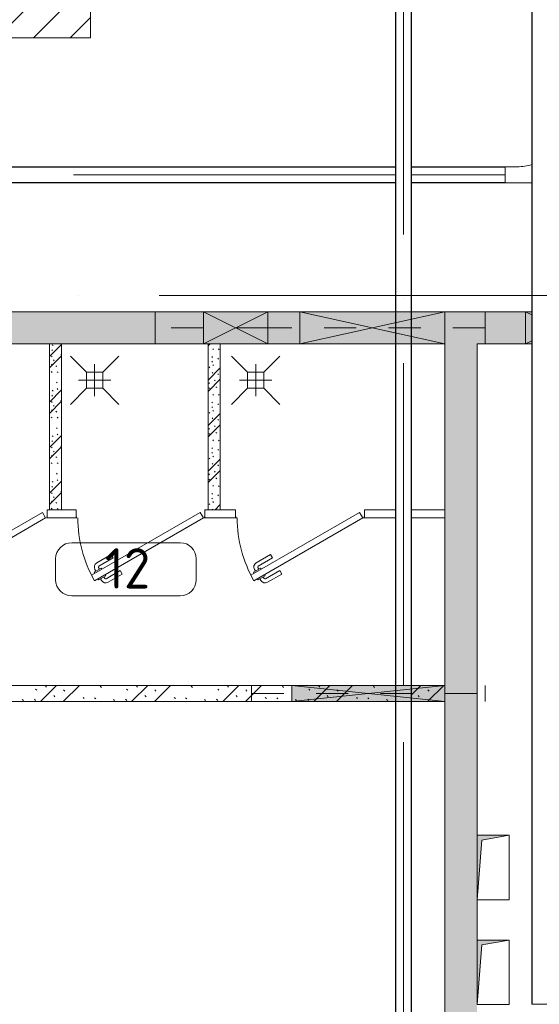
# Model space of a CAD drawing. Header units: millimetres. Extents: x -32229 to 192519, y -13689 to 125138.
# Tile 119 of 183: x 101515 to 104742, y 23751 to 29863. Entities that reach past the tile are written whole.
import ezdxf

# ---------------------------------------------------------------- set-up
doc = ezdxf.new("R2010")
doc.units = ezdxf.units.MM
for name, pattern in [('3_ Штрих_ 1 х 1 мм', [400, 200, -200]), ('ADSK_Линия сетки', [5000, 4000, -500, 0, -500]), ('ADSK_Осевая', [2800, 2000, -400, 0, -400])]:
    doc.linetypes.add(name, pattern=pattern)
for name, color, linetype, lineweight in [('A-AREA-____-IDEN', 7, 'Continuous', 9), ('A-DOOR-____-MCUT', 7, 'Continuous', 9), ('A-DOOR-____-OTLN', 7, 'Continuous', 18), ('A-DOOR-FRAM-MCUT', 7, 'Continuous', 9), ('A-GLAZ-____-MCUT', 7, 'Continuous', 9), ('A-GLAZ-____-OTLN', 7, 'Continuous', 18), ('A-WALL-____-MCUT', 7, 'Continuous', 40), ('A-WALL-____-PATT', 7, 'Continuous', 40), ('E-CABL-TRAY-CNTR', 7, 'ADSK_Осевая', 18), ('E-CABL-TRAY-OTLN', 7, 'Continuous', 18), ('I-WALL-____-MCUT', 7, 'Continuous', 40), ('M-EQPM-____-OTLN', 7, 'Continuous', 18), ('P-SANR-FIXT-OTLN', 7, 'Continuous', 18), ('S-BEAM-____-OTLN', 7, 'Continuous', 18), ('S-GRID-____-OTLN', 7, 'Continuous', 9)]:
    doc.layers.add(name, color=color, linetype=linetype, lineweight=lineweight)
doc.styles.add('GOST Common_3', font='GOST_Common.ttf', dxfattribs={"height": 250})
pattern_1 = [(135, (300.56, 377.28), (-565.6854, 6e-14), [10, -790]), (135, (349.8, 474.73), (-565.6854, 6e-14), [10, -790]), (135, (423.93, 473.06), (-565.6854, 6e-14), [10, -790]), (135, (229.92, 447.9), (-565.6854, 6e-14), [10, -790]), (135, (155.08, 447.9), (-565.6854, 6e-14), [10, -790]), (135, (114.9, 369.03), (-565.6854, 6e-14), [10, -790]), (135, (132.43, 285.8), (-565.6854, 6e-14), [10, -790]), (135, (214.66, 322), (-565.6854, 6e-14), [10, -790]), (135, (198.16, 261.88), (-565.6854, 6e-14), [10, -790]), (135, (45.2, 272.9), (-565.6854, 6e-14), [10, -790]), (135, (42.32, 336.16), (-565.6854, 6e-14), [10, -790]), (135, (92.26, 192.24), (-565.6854, 6e-14), [10, -790]), (135, (7.07, 149.2), (-565.6854, 6e-14), [10, -790]), (135, (80.6, 95.1), (-565.6854, 6e-14), [10, -790]), (135, (79.53, 36.94), (-565.6854, 6e-14), [10, -790]), (135, (153.87, 74.56), (-565.6854, 6e-14), [10, -790]), (135, (228.35, 124.8), (-565.6854, 6e-14), [10, -790]), (135, (279.75, 180.4), (-565.6854, 6e-14), [10, -790]), (135, (282.9, 31.63), (-565.6854, 6e-14), [10, -790]), (135, (377.38, 53.45), (-565.6854, 6e-14), [10, -790]), (135, (352.28, 102.7), (-565.6854, 6e-14), [10, -790]), (135, (354.05, 0), (-565.6854, 6e-14), [10, -790]), (135, (553.23, 16.45), (-565.6854, 6e-14), [10, -790]), (135, (542.38, 63.45), (-565.6854, 6e-14), [10, -790]), (135, (536.58, 239.3), (-565.6854, 6e-14), [10, -790]), (135, (475.85, 203.9), (-565.6854, 6e-14), [10, -790]), (135, (475.85, 316.54), (-565.6854, 6e-14), [10, -790]), (135, (520.8, 408.7), (-565.6854, 6e-14), [10, -790]), (135, (551.1, 470.8), (-565.6854, 6e-14), [10, -790]), (135, (235.25, 537.93), (-565.6854, 6e-14), [10, -790]), (135, (407.25, 547.65), (-565.6854, 6e-14), [10, -790]), (135, (94.5, 558.6), (-565.6854, 6e-14), [10, -790]), (135, (46.4, 532.3), (-565.6854, 6e-14), [10, -790]), (135, (85.56, 465.04), (-565.6854, 6e-14), [10, -790]), (135, (355.53, 181.14), (-565.6854, 6e-14), [10, -790]), (135, (362.23, 243.6), (-565.6854, 6e-14), [10, -790]), (135, (413.45, 344.1), (-565.6854, 6e-14), [10, -790]), (135, (286.3, 273.25), (-565.6854, 6e-14), [10, -790]), (135, (423.02, 263.72), (-565.6854, 6e-14), [10, -790]), (135, (162.94, 190.2), (-565.6854, 6e-14), [10, -790]), (135, (470.25, 120.93), (-565.6854, 6e-14), [10, -790]), (135, (484.48, 9.78), (-565.6854, 6e-14), [10, -790]), (45, (0, 212.13), (-565.6854, 0), []), (45, (212.13, 0), (-565.6854, 0), []), (45, (353.55, 0), (-565.6854, 0), []), (45, (0, 353.55), (-565.6854, 0), [])]
pattern_2 = [(135, (150.28, 188.64), (-282.8427, 3e-14), [6.706, -393.294]), (135, (174.9, 237.36), (-282.8427, 3e-14), [6.706, -393.294]), (135, (211.96, 236.53), (-282.8427, 3e-14), [6.706, -393.294]), (135, (114.96, 223.96), (-282.8427, 3e-14), [6.706, -393.294]), (135, (77.54, 223.96), (-282.8427, 3e-14), [6.706, -393.294]), (135, (57.44, 184.52), (-282.8427, 3e-14), [6.706, -393.294]), (135, (66.21, 142.9), (-282.8427, 3e-14), [6.706, -393.294]), (135, (107.33, 161), (-282.8427, 3e-14), [6.706, -393.294]), (135, (99.08, 130.94), (-282.8427, 3e-14), [6.706, -393.294]), (135, (22.6, 136.46), (-282.8427, 3e-14), [6.706, -393.294]), (135, (21.16, 168.08), (-282.8427, 3e-14), [6.706, -393.294]), (135, (46.13, 96.12), (-282.8427, 3e-14), [6.706, -393.294]), (135, (3.54, 74.6), (-282.8427, 3e-14), [6.706, -393.294]), (135, (40.3, 47.56), (-282.8427, 3e-14), [6.706, -393.294]), (135, (39.77, 18.47), (-282.8427, 3e-14), [6.706, -393.294]), (135, (76.94, 37.28), (-282.8427, 3e-14), [6.706, -393.294]), (135, (114.18, 62.4), (-282.8427, 3e-14), [6.706, -393.294]), (135, (139.87, 90.2), (-282.8427, 3e-14), [6.706, -393.294]), (135, (141.44, 15.82), (-282.8427, 3e-14), [6.706, -393.294]), (135, (188.69, 26.73), (-282.8427, 3e-14), [6.706, -393.294]), (135, (176.14, 51.36), (-282.8427, 3e-14), [6.706, -393.294]), (135, (177.03, 0), (-282.8427, 3e-14), [6.706, -393.294]), (135, (276.61, 8.22), (-282.8427, 3e-14), [6.706, -393.294]), (135, (271.19, 31.72), (-282.8427, 3e-14), [6.706, -393.294]), (135, (268.29, 119.65), (-282.8427, 3e-14), [6.706, -393.294]), (135, (237.92, 101.95), (-282.8427, 3e-14), [6.706, -393.294]), (135, (237.92, 158.27), (-282.8427, 3e-14), [6.706, -393.294]), (135, (260.4, 204.35), (-282.8427, 3e-14), [6.706, -393.294]), (135, (275.54, 235.4), (-282.8427, 3e-14), [6.706, -393.294]), (135, (117.62, 268.96), (-282.8427, 3e-14), [6.706, -393.294]), (135, (203.62, 273.83), (-282.8427, 3e-14), [6.706, -393.294]), (135, (47.24, 279.3), (-282.8427, 3e-14), [6.706, -393.294]), (135, (23.2, 266.16), (-282.8427, 3e-14), [6.706, -393.294]), (135, (42.78, 232.52), (-282.8427, 3e-14), [6.706, -393.294]), (135, (177.76, 90.57), (-282.8427, 3e-14), [6.706, -393.294]), (135, (181.12, 121.8), (-282.8427, 3e-14), [6.706, -393.294]), (135, (206.73, 172.06), (-282.8427, 3e-14), [6.706, -393.294]), (135, (143.14, 136.62), (-282.8427, 3e-14), [6.706, -393.294]), (135, (211.51, 131.86), (-282.8427, 3e-14), [6.706, -393.294]), (135, (81.47, 95.1), (-282.8427, 3e-14), [6.706, -393.294]), (135, (235.13, 60.46), (-282.8427, 3e-14), [6.706, -393.294]), (135, (242.24, 4.89), (-282.8427, 3e-14), [6.706, -393.294]), (45, (0, 106.07), (-282.8427, 0), []), (45, (106.07, 0), (-282.8427, 0), []), (45, (176.78, 0), (-282.8427, 0), []), (45, (0, 176.78), (-282.8427, 0), [])]

# ---------------------------------------------------------------- blocks, each defined once
blk = doc.blocks.new('АР_Дверь однопольная - 800х2100h_650__душевые-6019181--01 ЭЛ')
at = {"layer": 'A-DOOR-____-MCUT', "color": 253, "lineweight": 13, "true_color": 0xaaaaaa}
for p, q in [((285.5, 415), (-390, 25)), ((-370, -9.6), (305.5, 380.4)), ((305.5, 380.4), (285.5, 415)), ((-390, 25), (-370, -9.6))]:
    blk.add_line(p, q, dxfattribs=at)
at = {"layer": 'A-DOOR-____-OTLN', "color": 253, "lineweight": 5, "true_color": 0xaaaaaa}
for p, q in [((113.3, 373.3), (202.1, 424.6)), ((125.8, 351.7), (113.3, 373.3)), ((125.8, 351.7), (214.6, 402.9)), ((259.8, 409.4), (216.5, 384.4)), ((216.5, 384.4), (220.5, 377.5)), ((227.4, 390.7), (221.4, 401.1)), ((249, 403.2), (243, 413.6)), ((263.8, 402.5), (259.8, 409.4)), ((283.8, 367.9), (287.8, 360.9)), ((170.8, 273.7), (259.6, 325)), ((244.5, 335.9), (240.5, 342.9)), ((287.8, 360.9), (244.5, 335.9)), ((255.4, 342.2), (261.4, 331.8)), ((277, 354.7), (283, 344.3)), ((170.8, 273.7), (183.3, 252.1)), ((183.3, 252.1), (272.1, 303.3))]:
    blk.add_line(p, q, dxfattribs=at)
for centre, radius, start, end in [((217, 398.6), 30, 30, 120), ((217, 398.6), 4.99, 30, 120), ((-390, 25), 780, 360, 30), ((257.1, 329.3), 4.99, 300, 30), ((257.1, 329.3), 30, 300, 30)]:
    blk.add_arc(centre, radius, start, end, dxfattribs=at)
at = {"layer": 'A-DOOR-FRAM-MCUT', "color": 253, "lineweight": 13, "true_color": 0xaaaaaa}
for p, q in [((-395, 25), (-400, 25)), ((-395, 20), (-400, 20)), ((395, 25), (400, 25)), ((395, 20), (400, 20))]:
    blk.add_line(p, q, dxfattribs=at)
blk = doc.blocks.new('АР_Отверстие прямоугольное - ОВВ-7380401--01 ЭЛ')
at = {"layer": 'A-GLAZ-____-OTLN', "lineweight": 13, "true_color": 0xf0f0f0}
blk.add_hatch(color=7, dxfattribs=at).paths.add_polyline_path([(600, -50), (600, 50), (-350, 50), (-350, -50)])
at = {"layer": 'A-GLAZ-____-MCUT', "color": 253, "lineweight": 13, "true_color": 0xaaaaaa}
for p, q in [((-350, 50), (-350, -50)), ((600, 50), (600, -50))]:
    blk.add_line(p, q, dxfattribs=at)
at = {"layer": 'A-GLAZ-____-OTLN', "color": 253, "lineweight": 5, "true_color": 0xaaaaaa}
for p, q in [((600, 50), (-350, -50)), ((-350, 50), (600, -50))]:
    blk.add_line(p, q, dxfattribs=at)
at = {"layer": 'A-GLAZ-____-OTLN', "color": 253, "lineweight": 13, "true_color": 0xaaaaaa}
for p, q in [((600, 50), (-350, 50)), ((-350, 50), (-350, -50)), ((600, -50), (600, 50)), ((-350, -50), (600, -50))]:
    blk.add_line(p, q, dxfattribs=at)
blk = doc.blocks.new('АР_Отверстие прямоугольное - ОВВ-4855140--01 ЭЛ')
at = {"layer": 'A-GLAZ-____-OTLN', "lineweight": 13, "true_color": 0xf0f0f0}
blk.add_hatch(color=7, dxfattribs=at).paths.add_polyline_path([(575, 100), (-325, 100), (-325, -100), (575, -100)])
at = {"layer": 'A-GLAZ-____-MCUT', "color": 253, "lineweight": 13, "true_color": 0xaaaaaa}
for p, q in [((-325, 100), (-325, -100)), ((575, 100), (575, -100))]:
    blk.add_line(p, q, dxfattribs=at)
at = {"layer": 'A-GLAZ-____-OTLN', "color": 253, "lineweight": 5, "true_color": 0xaaaaaa}
for p, q in [((575, 100), (-325, -100)), ((-325, 100), (575, -100))]:
    blk.add_line(p, q, dxfattribs=at)
at = {"layer": 'A-GLAZ-____-OTLN', "color": 253, "lineweight": 13, "true_color": 0xaaaaaa}
for p, q in [((575, 100), (-325, 100)), ((-325, 100), (-325, -100)), ((575, -100), (575, 100)), ((-325, -100), (575, -100))]:
    blk.add_line(p, q, dxfattribs=at)
blk = doc.blocks.new('АР_Канал вертикальный прямоугольный - ЭОМ-6364786--01 ЭЛ')
at = {"layer": 'M-EQPM-____-OTLN', "lineweight": 13, "true_color": 0xe2e2e2}
blk.add_hatch(color=254, dxfattribs=at).paths.add_polyline_path([(-100, -200), (-70, 170), (100, 200), (-100, 200)])
at = {"layer": 'M-EQPM-____-OTLN', "color": 253, "lineweight": 13, "true_color": 0xaaaaaa}
for p, q in [((100, 200), (-100, 200)), ((-100, 200), (-100, -200)), ((100, 200), (-100, 200)), ((-100, 200), (-100, -200)), ((-100, -200), (-100, 200)), ((-100, 200), (100, 200)), ((-70, 170), (100, 200)), ((-70, 170), (100, 200)), ((100, -200), (100, 200)), ((100, 200), (100, -200)), ((-100, -200), (-70, 170)), ((-100, -200), (-70, 170)), ((-100, -200), (100, -200)), ((100, -200), (-100, -200))]:
    blk.add_line(p, q, dxfattribs=at)
blk = doc.blocks.new('АР_Отверстие прямоугольное - ОВВ-4541314--01 ЭЛ')
at = {"layer": 'A-GLAZ-____-OTLN', "lineweight": 13, "true_color": 0xf0f0f0}
h = blk.add_hatch(color=7, dxfattribs=at)
h.paths.add_polyline_path([(284.9, 100), (284.9, -100), (325, -100), (325, 100)])
h.paths.add_polyline_path([(-75, 100), (-75, -100), (-15.1, -100), (-15.1, 100)])
at = {"layer": 'A-GLAZ-____-MCUT', "color": 253, "lineweight": 13, "true_color": 0xaaaaaa}
for p, q in [((-75, 100), (-75, -100)), ((325, 100), (325, -100))]:
    blk.add_line(p, q, dxfattribs=at)
at = {"layer": 'A-GLAZ-____-OTLN', "color": 253, "lineweight": 5, "true_color": 0xaaaaaa}
for p, q in [((-75, 100), (-15.1, 70)), ((325, 100), (284.9, 80)), ((-15.1, -70), (-75, -100)), ((284.9, -80), (325, -100))]:
    blk.add_line(p, q, dxfattribs=at)
at = {"layer": 'A-GLAZ-____-OTLN', "color": 253, "lineweight": 13, "true_color": 0xaaaaaa}
for p, q in [((-15.1, 100), (-75, 100)), ((-75, 100), (-75, -100)), ((325, 100), (284.9, 100)), ((325, -100), (325, 100)), ((-75, -100), (-15.1, -100)), ((284.9, -100), (325, -100))]:
    blk.add_line(p, q, dxfattribs=at)
blk = doc.blocks.new('АР_Перемычка - 100_Уx1_75x5__250-250-6683637--01 ЭЛ')
at = {"layer": 'S-BEAM-____-OTLN', "color": 9, "linetype": '3_ Штрих_ 1 х 1 мм', "lineweight": 15, "true_color": 0xc4c4c4}
for p, q in [((-725, 50), (-725, -50)), ((725, 50), (725, -50)), ((-725, 0), (725, 0))]:
    blk.add_line(p, q, dxfattribs=at)
blk = doc.blocks.new('АР_Трап - 100-100-V201--01 ЭЛ')
at = {"layer": 'P-SANR-FIXT-OTLN', "color": 253, "lineweight": 13, "true_color": 0xaaaaaa}
for p, q in [((-50, 50), (-150, 150)), ((50, 50), (150, 150)), ((0, -100), (0, 100)), ((-100, 0), (100, 0)), ((-50, -50), (-50, 50)), ((50, 50), (-50, 50)), ((50, -50), (50, 50)), ((-50, -50), (-150, -150)), ((-50, -50), (50, -50)), ((50, -50), (150, -150))]:
    blk.add_line(p, q, dxfattribs=at)
blk = doc.blocks.new('АР_Отверстие прямоугольное - ОВВ-4854861--01 ЭЛ')
at = {"layer": 'A-GLAZ-____-OTLN', "lineweight": 13, "true_color": 0xf0f0f0}
blk.add_hatch(color=7, dxfattribs=at).paths.add_polyline_path([(325, -100), (325, 100), (-75, 100), (-75, -100)])
at = {"layer": 'A-GLAZ-____-MCUT', "color": 253, "lineweight": 13, "true_color": 0xaaaaaa}
for p, q in [((-75, 100), (-75, -100)), ((325, 100), (325, -100))]:
    blk.add_line(p, q, dxfattribs=at)
at = {"layer": 'A-GLAZ-____-OTLN', "color": 253, "lineweight": 5, "true_color": 0xaaaaaa}
for p, q in [((325, 100), (-75, -100)), ((-75, 100), (325, -100))]:
    blk.add_line(p, q, dxfattribs=at)
at = {"layer": 'A-GLAZ-____-OTLN', "color": 253, "lineweight": 13, "true_color": 0xaaaaaa}
for p, q in [((325, 100), (-75, 100)), ((-75, 100), (-75, -100)), ((325, -100), (325, 100)), ((-75, -100), (325, -100))]:
    blk.add_line(p, q, dxfattribs=at)
blk = doc.blocks.new('АР_Перемычка - 200_Уx2_75x5__900-250-7346748--01 ЭЛ')
at = {"layer": 'S-BEAM-____-OTLN', "color": 9, "linetype": '3_ Штрих_ 1 х 1 мм', "lineweight": 15, "true_color": 0xc4c4c4}
for p, q in [((-700, 100), (-700, -100)), ((1350, 100), (1350, -100)), ((-700, 0), (650, 0)), ((650, 0), (1050, 0)), ((1050, 0), (1350, 0))]:
    blk.add_line(p, q, dxfattribs=at)
blk = doc.blocks.new('Наметкина 10_РД_АР_П_отсоединено_rvt-1--01 ЭЛ')
at = {"layer": 'A-WALL-____-PATT', "lineweight": 5, "true_color": 0xaaaaaa}
h = blk.add_hatch(dxfattribs=at)
h.set_pattern_fill('FP_1', color=253, style=0, pattern_type=2)
h.set_pattern_definition([(45, (0, 0), (-228.0985, 228.0985), []), (45, (228.1, 0), (-228.0985, 228.0985), [403.225, -80.645, 6.706, -73.939])])
h.paths.add_polyline_path([(101955.3, 29750), (101955.3, 30150), (98005.3, 30150), (98005.3, 29750), (101755.3, 29750)])
h = blk.add_hatch(dxfattribs=at)
h.set_pattern_fill('FP_6', color=253, style=0, pattern_type=2)
h.set_pattern_definition(pattern_1)
h.paths.add_polyline_path([(109805.3, 27850), (109805.3, 28050), (109555.3, 28050), (109555.3, 27850)])
h.paths.add_polyline_path([(104355.3, 27850), (104695.4, 27850), (104695.4, 28050), (103948.8, 28050), (103948.8, 27850), (104155.3, 27850)])
h.paths.add_polyline_path([(104995.4, 27850), (108455.3, 27850), (108455.3, 28050), (104995.4, 28050), (104995.4, 27881.2)])
h.paths.add_polyline_path([(102655.3, 27850), (103848.8, 27850), (103848.8, 28050), (99805.3, 28050), (99805.3, 27850), (101190.3, 27850)])
h = blk.add_hatch(dxfattribs=at)
h.set_pattern_fill('FP_7', color=253, style=0, pattern_type=2)
h.set_pattern_definition(pattern_2)
h.paths.add_polyline_path([(101775.3, 26820), (101775.3, 27850), (101700.3, 27850), (101700.3, 26820)])
h = blk.add_hatch(dxfattribs=at)
h.set_pattern_fill('FP_7', color=253, style=0, pattern_type=2)
h.set_pattern_definition(pattern_2)
h.paths.add_polyline_path([(102760.3, 26820), (102760.3, 27850), (102685.3, 27850), (102685.3, 26820)])
h = blk.add_hatch(dxfattribs=at)
h.set_pattern_fill('FP_6', color=253, style=0, pattern_type=2)
h.set_pattern_definition(pattern_1)
h.paths.add_polyline_path([(104355.3, 18875), (104355.3, 27850), (104155.3, 27850), (104155.3, 18875)])
h = blk.add_hatch(dxfattribs=at)
h.set_pattern_fill('FP_6', color=253, style=0, pattern_type=2)
h.set_pattern_definition(pattern_1)
h.paths.add_polyline_path([(103848.8, 25630), (103848.8, 25730), (100955.3, 25730), (100955.3, 25630), (103205.3, 25630)])
h.paths.add_polyline_path([(103948.8, 25630), (104155.3, 25630), (104155.3, 25730), (103948.8, 25730), (103948.8, 25723.6)])
h.paths.add_polyline_path([(100050.5, 25630), (100049.1, 25730), (99805.3, 25730), (99805.3, 25630), (100005.3, 25630)])
at = {"layer": 'A-WALL-____-MCUT', "color": 253, "lineweight": 13, "true_color": 0xaaaaaa}
for p, q in [((101955.3, 29750), (101955.3, 30150)), ((99805.3, 29750), (101955.3, 29750))]:
    blk.add_line(p, q, dxfattribs=at)
at = {"layer": 'A-WALL-____-MCUT', "color": 253, "lineweight": 15, "true_color": 0xaaaaaa}
for p, q in [((101700.3, 26820), (101775.3, 26820)), ((102685.3, 26820), (102760.3, 26820))]:
    blk.add_line(p, q, dxfattribs=at)
at = {"layer": 'I-WALL-____-MCUT', "color": 253, "lineweight": 13, "true_color": 0xaaaaaa}
for p, q in [((102655.3, 28050), (101190.3, 28050)), ((103055.3, 28050), (102655.3, 28050)), ((103255.3, 28050), (103055.3, 28050)), ((103848.8, 28050), (103255.3, 28050)), ((104155.3, 28050), (103948.8, 28050)), ((104655.3, 28050), (104155.3, 28050)), ((104695.4, 28050), (104655.3, 28050)), ((101190.3, 27850), (102655.3, 27850)), ((101700.3, 27850), (101700.3, 26820)), ((101775.3, 27850), (101700.3, 27850)), ((101775.3, 26820), (101775.3, 27850)), ((102655.3, 27850), (103055.3, 27850)), ((102685.3, 27850), (102685.3, 26820)), ((102760.3, 27850), (102685.3, 27850)), ((102760.3, 26820), (102760.3, 27850)), ((103055.3, 27850), (103255.3, 27850)), ((103255.3, 27850), (103848.8, 27850)), ((103948.8, 27850), (104155.3, 27850)), ((104155.3, 27850), (104155.3, 25730)), ((104355.3, 27850), (104655.3, 27850)), ((104355.3, 24800), (104355.3, 27850)), ((104655.3, 27850), (104695.4, 27850)), ((101700.3, 26820), (101685.3, 26820)), ((101685.3, 26820), (101685.3, 26770)), ((101685.3, 26770), (101865.3, 26770)), ((101865.3, 26820), (101775.3, 26820)), ((101865.3, 26770), (101865.3, 26820)), ((102685.3, 26820), (102665.3, 26820)), ((102665.3, 26820), (102665.3, 26770)), ((102665.3, 26770), (102855.3, 26770)), ((102855.3, 26820), (102760.3, 26820)), ((102855.3, 26770), (102855.3, 26820)), ((103848.8, 26820), (103655.3, 26820)), ((103655.3, 26820), (103655.3, 26770)), ((103655.3, 26770), (103848.8, 26770)), ((104155.3, 26820), (103948.8, 26820)), ((103948.8, 26770), (104155.3, 26770)), ((104155.3, 26770), (104155.3, 26820)), ((103205.3, 25730), (101135.3, 25730)), ((103848.8, 25730), (103205.3, 25730)), ((104155.3, 25730), (103948.8, 25730)), ((104155.3, 25730), (104155.3, 25630)), ((104155.3, 25630), (104155.3, 25730)), ((101135.3, 25630), (103205.3, 25630)), ((103205.3, 25630), (103848.8, 25630)), ((103948.8, 25630), (104155.3, 25630)), ((104155.3, 25630), (104155.3, 18875)), ((104355.3, 24150), (104355.3, 24400))]:
    blk.add_line(p, q, dxfattribs=at)
at = {"layer": 'A-DOOR-____-OTLN', "color": 253, "lineweight": 13, "true_color": 0xaaaaaa, "rotation": 180}
for p in [(101285.3, 26795), (102265.3, 26795), (103255.3, 26795)]:
    blk.add_blockref('АР_Дверь однопольная - 800х2100h_650__душевые-6019181--01 ЭЛ', p, dxfattribs=at)
at = {"layer": 'A-GLAZ-____-OTLN', "color": 253, "lineweight": 13, "true_color": 0xaaaaaa}
for name, p in [('АР_Отверстие прямоугольное - ОВВ-4854861--01 ЭЛ', (102730.3, 27950)), ('АР_Отверстие прямоугольное - ОВВ-7380401--01 ЭЛ', (103555.3, 25680))]:
    blk.add_blockref(name, p, dxfattribs=at)
at = {"layer": 'A-GLAZ-____-OTLN', "color": 253, "lineweight": 13, "true_color": 0xaaaaaa, "rotation": 180}
for name, p in [('АР_Отверстие прямоугольное - ОВВ-4855140--01 ЭЛ', (103830.3, 27950)), ('АР_Отверстие прямоугольное - ОВВ-4541314--01 ЭЛ', (104980.3, 27950))]:
    blk.add_blockref(name, p, dxfattribs=at)
at = {"layer": 'M-EQPM-____-OTLN', "color": 253, "lineweight": 13, "true_color": 0xaaaaaa}
for p in [(104455.3, 24600), (104455.3, 23950)]:
    blk.add_blockref('АР_Канал вертикальный прямоугольный - ЭОМ-6364786--01 ЭЛ', p, dxfattribs=at)
at = {"layer": 'P-SANR-FIXT-OTLN', "color": 253, "lineweight": 13, "true_color": 0xaaaaaa}
for p in [(101980.3, 27625), (102980.3, 27625)]:
    blk.add_blockref('АР_Трап - 100-100-V201--01 ЭЛ', p, dxfattribs=at)
at = {"layer": 'S-BEAM-____-OTLN', "color": 253, "lineweight": 13, "true_color": 0xaaaaaa, "rotation": 180}
blk.add_blockref('АР_Перемычка - 200_Уx2_75x5__900-250-7346748--01 ЭЛ', (103705.3, 27950), dxfattribs=at)
at = {"layer": 'S-BEAM-____-OTLN', "color": 253, "lineweight": 13, "true_color": 0xaaaaaa}
blk.add_blockref('АР_Перемычка - 100_Уx1_75x5__250-250-6683637--01 ЭЛ', (103680.3, 25680), dxfattribs=at)
blk = doc.blocks.new('M_Горизонтальный тройник для канального - Радиус 300 мм-V277--01 ЭЛ')
at = {"layer": 'E-CABL-TRAY-OTLN', "color": 150, "true_color": 0x0080ff}
for p, q in [((-39.9, 50), (-425, 50)), ((-425, 50), (-425, -50)), ((425, 50), (260.1, 50)), ((425, -50), (425, 50)), ((-425, -50), (-350, -50)), ((350, -50), (425, -50)), ((-50, -350), (-50, -425)), ((-50, -425), (-39.9, -425))]:
    blk.add_line(p, q, dxfattribs=at)
for centre, start, end in [((-350, -350), 0, 90), ((350, -350), 90, 107.51902)]:
    blk.add_arc(centre, 300, start, end, dxfattribs=at)
blk = doc.blocks.new('Марка помещения 2 - Марка помещения 2-1605974--01 ЭЛ')
at = {"layer": 'A-AREA-____-IDEN', "color": 253, "true_color": 0xaaaaaa}
for p, q in [((-1.797, 0.841), (1.569, 0.841)), ((-2.297, -0.309), (-2.297, 0.341)), ((2.069, 0.341), (2.069, -0.309)), ((1.569, -0.809), (-1.797, -0.809))]:
    blk.add_line(p, q, dxfattribs=at)
for centre, start, end in [((-1.797, 0.341), 90, 180), ((1.569, 0.341), 0, 90), ((-1.797, -0.309), 180, 270), ((1.569, -0.309), 270, 360)]:
    blk.add_arc(centre, 0.5, start, end, dxfattribs=at)

msp = doc.modelspace()

# ---------------------------------------------------------------- linework, layer by layer
at = {"layer": 'E-CABL-TRAY-CNTR', "color": 94, "true_color": 0x009f00}
for p, q in [((103898.8, 25730), (103898.8, 30350.2)), ((103898.8, 12177), (103898.8, 25730))]:
    msp.add_line(p, q, dxfattribs=at)
at = {"layer": 'E-CABL-TRAY-CNTR', "color": 150, "true_color": 0x0080ff}
for p, q in [((103848.8, 28899.9), (100687.5, 28899.9)), ((104530.5, 28899.9), (103948.8, 28899.9))]:
    msp.add_line(p, q, dxfattribs=at)
at = {"layer": 'E-CABL-TRAY-OTLN', "color": 36, "true_color": 0x804000}
for p, q in [((104695.4, 32645.8), (104695.4, 23751.9)), ((104697.9, 32645.8), (104697.9, 23751.9)), ((104995.4, 23751.9), (104695.4, 23751.9))]:
    msp.add_line(p, q, dxfattribs=at)
at = {"layer": 'E-CABL-TRAY-OTLN', "color": 94, "true_color": 0x009f00}
for p, q in [((103848.8, 12177), (103848.8, 30350.2)), ((103851.3, 12177), (103851.3, 30350.2)), ((103946.3, 12177), (103946.3, 30350.2)), ((103948.8, 12177), (103948.8, 30350.2))]:
    msp.add_line(p, q, dxfattribs=at)
at = {"layer": 'E-CABL-TRAY-OTLN', "color": 150, "true_color": 0x0080ff}
for p, q in [((103848.8, 28949.9), (100687.5, 28949.9)), ((103848.8, 28947.4), (100687.5, 28947.4)), ((104530.5, 28949.9), (103948.8, 28949.9)), ((104530.5, 28947.4), (103948.8, 28947.4)), ((104530.5, 28949.9), (104530.5, 28947.4)), ((103848.8, 28852.4), (100687.5, 28852.4)), ((103848.8, 28849.9), (100687.5, 28849.9)), ((104530.5, 28852.4), (103948.8, 28852.4)), ((104530.5, 28849.9), (103948.8, 28849.9)), ((104530.5, 28852.4), (104530.5, 28849.9))]:
    msp.add_line(p, q, dxfattribs=at)
at = {"layer": 'S-GRID-____-OTLN', "color": 253, "linetype": 'ADSK_Линия сетки', "true_color": 0xaaaaaa}
msp.add_line((131381.2, 28150), (-30593.4, 28150), dxfattribs=at)

# ---------------------------------------------------------------- block references
at = {"lineweight": 5}
msp.add_blockref('Наметкина 10_РД_АР_П_отсоединено_rvt-1--01 ЭЛ', (0, 0), dxfattribs=at)
at = {"layer": 'A-AREA-____-IDEN', "color": 253, "true_color": 0xaaaaaa, "xscale": 199.9999999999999, "yscale": 199.9999999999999, "zscale": 199.9999999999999}
msp.add_blockref('Марка помещения 2 - Марка помещения 2-1605974--01 ЭЛ', (102197.4, 26448), dxfattribs=at)
at = {"layer": 'E-CABL-TRAY-OTLN', "color": 150, "true_color": 0x0080ff, "rotation": 180}
msp.add_blockref('M_Горизонтальный тройник для канального - Радиус 300 мм-V277--01 ЭЛ', (104955.5, 28899.9), dxfattribs=at)

# ---------------------------------------------------------------- texts
at = {"layer": 'A-AREA-____-IDEN', "color": 253, "true_color": 0xaaaaaa, "insert": (102042.9, 26581.7), "char_height": 250, "width": 384.81, "attachment_point": 1, "style": 'GOST Common_3'}
msp.add_mtext('12', dxfattribs=at)

doc.saveas('drawing.dxf')
